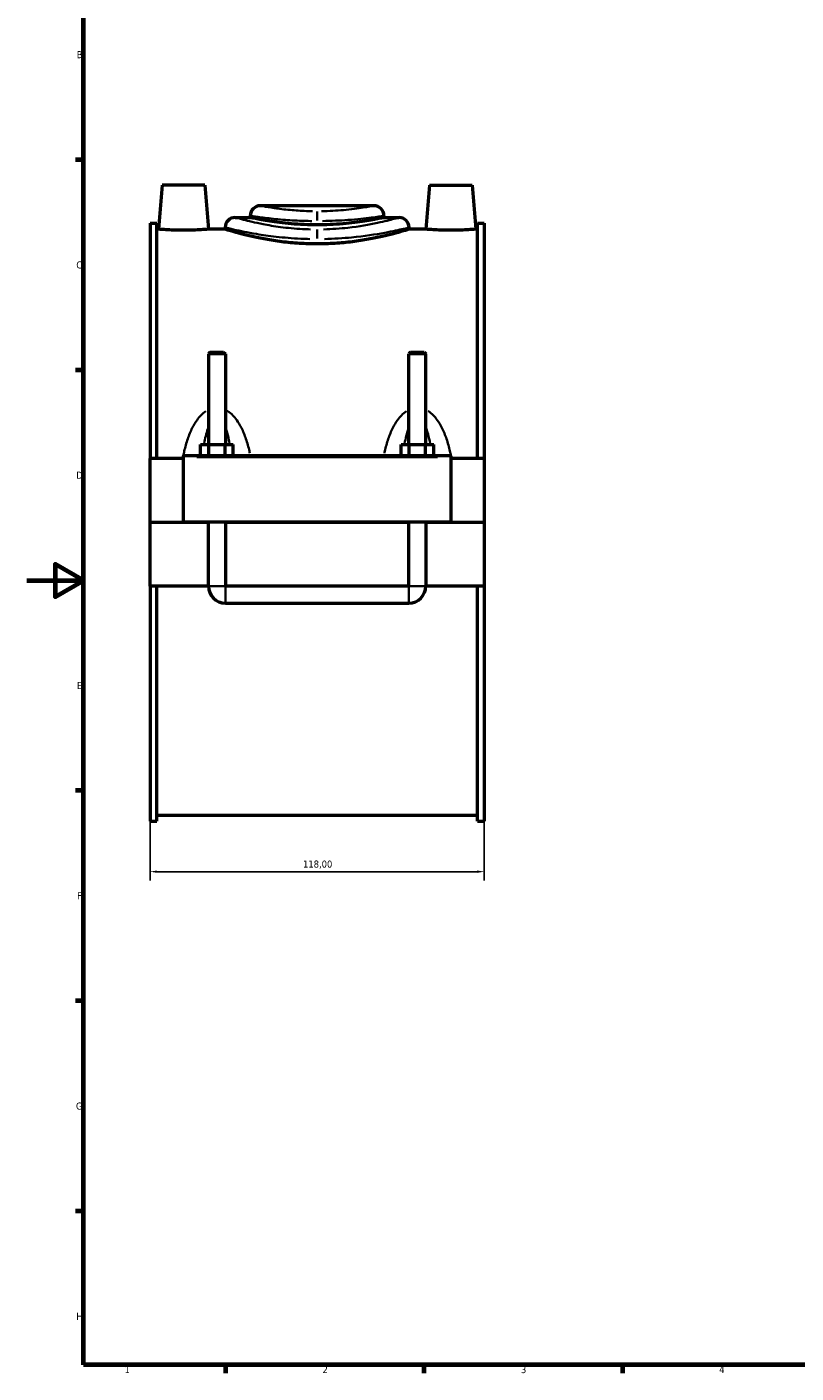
# Model space of a CAD drawing. Header units: millimetres. Extents: x 0 to 902, y -8 to 993.
# Tile 1 of 6: x 0 to 272, y 17 to 492. Entities that reach past the tile are written whole.
import ezdxf

# ---------------------------------------------------------------- set-up
doc = ezdxf.new("R2010")
doc.units = ezdxf.units.MM
for name, color, linetype, lineweight in [('Border (ISO)', 7, 'Continuous', 70), ('Dimension (ISO)', 7, 'Continuous', 25), ('Visible (ISO)', 7, 'Continuous', 50), ('Visible Narrow (ISO)', 7, 'Continuous', 35)]:
    doc.layers.add(name, color=color, linetype=linetype, lineweight=lineweight)
doc.styles.add('Note Text (ISO)', font='tahoma.ttf')
doc.dimstyles.new('Default (ISO)', dxfattribs={"dimtxt": 2.5, "dimasz": 2.5, "dimexe": 3.175, "dimexo": 0, "dimgap": 0.762, "dimtad": 1, "dimrnd": 1e-08, "dimzin": 0, "dimtxsty": 'Note Text (ISO)', "dimcen": 0.09, "dimdle": 10, "dimclrd": 256, "dimclre": 256, "dimclrt": 256, "dimazin": 0, "dimtfac": 1.40208, "dimtmove": 0, "dimatfit": 3, "dimfxl": 1, "dimtolj": 1, "dimtzin": 0, "dimlwd": -1, "dimlwe": -1, "dimarcsym": 0})

# ---------------------------------------------------------------- blocks, each defined once
blk = doc.blocks.new('Borders Default Border')
at = {"layer": 'Border (ISO)'}
for p, q in [((20, 445.5), (17.1, 445.5)), ((20, 371.25), (17.1, 371.25)), ((20, 222.75), (17.1, 222.75)), ((20, 148.5), (17.1, 148.5)), ((20, 74.25), (17.1, 74.25)), ((70.08, 20), (70.08, 17.1)), ((140.17, 20), (140.17, 17.1)), ((210.25, 20), (210.25, 17.1))]:
    blk.add_line(p, q, dxfattribs=at)
at = {"layer": 'Border (ISO)', "flags": 128}
for points in [[(20, 20), (20, 574), (821, 574), (821, 20), (20, 20)], [(0, 297), (20, 297), (10, 302.77), (10, 291.23), (20, 297)]]:
    blk.add_lwpolyline(points, dxfattribs=at)
at = {"layer": 'Border (ISO)', "color": 232, "true_color": 0xca0064, "char_height": 2.5, "attachment_point": 7, "style": 'Note Text (ISO)'}
for s, insert in [('B', (17.59, 481.38)), ('C', (17.43, 407.08)), ('D', (17.43, 332.88)), ('E', (17.64, 258.63)), ('F', (17.7, 184.38)), ('G', (17.31, 110.08)), ('H', (17.44, 35.88)), ('1', (34.48, 17.1)), ('2', (104.37, 17.1)), ('3', (174.43, 17.05)), ('4', (244.42, 17.1))]:
    blk.add_mtext(s, dxfattribs=dict(at, insert=insert))
blk = doc.blocks.new('*D10')
at = {"layer": 'Defpoints', "color": 0, "transparency": 16777216}
for p in [(43.46, 211.93), (161.46, 211.93), (43.46, 194.14)]:
    blk.add_point(p, dxfattribs=at)
at = {"layer": 'Dimension (ISO)', "transparency": 16777216}
for p, q in [((43.46, 211.93), (43.46, 190.97)), ((161.46, 211.93), (161.46, 190.97)), ((158.96, 194.14), (45.96, 194.14))]:
    blk.add_line(p, q, dxfattribs=at)
for points in [[(45.96, 194.56), (45.96, 193.73), (43.46, 194.14)], [(158.96, 194.56), (158.96, 193.73), (161.46, 194.14)]]:
    blk.add_solid(points, dxfattribs=at)
at = {"layer": 'Dimension (ISO)', "color": 232, "true_color": 0xca0064, "transparency": 16777216, "insert": (97.5, 198.08), "char_height": 2.5, "attachment_point": 1, "style": 'Note Text (ISO)'}
blk.add_mtext('\\A1;118,00', dxfattribs=at)

msp = doc.modelspace()

# ---------------------------------------------------------------- linework, layer by layer
at = {"layer": 'Visible (ISO)'}
for p, q in [((47.7585, 436.4974), (46.4025, 420.9974)), ((62.7585, 436.4974), (47.7585, 436.4974)), ((62.7585, 436.4974), (64.1146, 420.9974)), ((142.1585, 436.4974), (140.8025, 420.9974)), ((142.1585, 436.4974), (157.1585, 436.4974)), ((157.1585, 436.4974), (158.5146, 420.9974)), ((122.5185, 429.2774), (82.3985, 429.2774)), ((43.4585, 423.0674), (43.4585, 339.9974)), ((43.4585, 423.0674), (45.8185, 423.0674)), ((45.8185, 339.9974), (45.8185, 423.0674)), ((73.5485, 425.1374), (78.8585, 425.1374)), ((78.8585, 425.7374), (78.8585, 425.1374)), ((126.0585, 425.7374), (126.0585, 425.1374)), ((126.0585, 425.1374), (131.3685, 425.1374)), ((159.0985, 339.9974), (159.0985, 423.0674)), ((159.0985, 423.0674), (161.4585, 423.0674)), ((161.4585, 423.0674), (161.4585, 339.9974)), ((46.4025, 420.9974), (45.8185, 420.9974)), ((70.0085, 420.9974), (64.1146, 420.9974)), ((70.0085, 421.5974), (70.0085, 420.9974)), ((134.9085, 421.5974), (134.9085, 420.9974)), ((140.8025, 420.9974), (134.9085, 420.9974)), ((159.0985, 420.9974), (158.5146, 420.9974)), ((64.6585, 377.5474), (64.0585, 376.9474)), ((70.0585, 376.9474), (64.0585, 376.9474)), ((64.0585, 376.9474), (64.0585, 344.9974)), ((64.6585, 377.5474), (69.4585, 377.5474)), ((69.4585, 377.5474), (70.0585, 376.9474)), ((70.0585, 376.9474), (70.0585, 344.9974)), ((135.4585, 377.5474), (134.8585, 376.9474)), ((140.8585, 376.9474), (134.8585, 376.9474)), ((134.8585, 344.9974), (134.8585, 376.9474)), ((135.4585, 377.5474), (140.2585, 377.5474)), ((140.2585, 377.5474), (140.8585, 376.9474)), ((140.8585, 344.9974), (140.8585, 376.9474)), ((61.285, 340.9974), (61.285, 344.9974)), ((61.285, 344.9974), (64.1718, 344.9974)), ((64.1718, 340.9974), (64.1718, 344.9974)), ((64.1718, 344.9974), (69.9453, 344.9974)), ((69.9453, 340.9974), (69.9453, 344.9974)), ((69.9453, 344.9974), (72.832, 344.9974)), ((72.832, 340.9974), (72.832, 344.9974)), ((132.085, 340.9974), (132.085, 344.9974)), ((132.085, 344.9974), (134.9718, 344.9974)), ((134.9718, 340.9974), (134.9718, 344.9974)), ((134.9718, 344.9974), (140.7453, 344.9974)), ((140.7453, 340.9974), (140.7453, 344.9974)), ((140.7453, 344.9974), (143.632, 344.9974)), ((143.632, 340.9974), (143.632, 344.9974)), ((55.2585, 339.9974), (43.4585, 339.9974)), ((43.4585, 317.5474), (43.4585, 339.9974)), ((55.2585, 340.4974), (55.2585, 340.9974)), ((149.6585, 340.9974), (55.2585, 340.9974)), ((55.2585, 317.5474), (55.2585, 340.4974)), ((149.6585, 340.9974), (149.6585, 340.4974)), ((149.6585, 340.4974), (149.6585, 317.5474)), ((161.4585, 339.9974), (149.6585, 339.9974)), ((161.4585, 339.9974), (161.4585, 317.5474)), ((43.4585, 317.5474), (55.2585, 317.5474)), ((43.4585, 294.9974), (43.4585, 317.4474)), ((64.0585, 317.4474), (43.4585, 317.4474)), ((149.6585, 317.5474), (55.2585, 317.5474)), ((64.0585, 317.5474), (64.0585, 317.4474)), ((64.0585, 294.9974), (64.0585, 317.4474)), ((70.0585, 317.5474), (70.0585, 317.4474)), ((134.8585, 317.4474), (70.0585, 317.4474)), ((70.0585, 317.4474), (70.0585, 294.9974)), ((134.8585, 317.4474), (134.8585, 317.5474)), ((134.8585, 294.9974), (134.8585, 317.4474)), ((140.8585, 317.4474), (140.8585, 317.5474)), ((161.4585, 317.4474), (140.8585, 317.4474)), ((140.8585, 317.4474), (140.8585, 294.9974)), ((149.6585, 317.5474), (161.4585, 317.5474)), ((161.4585, 317.4474), (161.4585, 294.9974)), ((64.0585, 294.9974), (43.4585, 294.9974)), ((43.4585, 294.9974), (43.4585, 211.9274)), ((45.8185, 211.9274), (45.8185, 294.9974)), ((134.8585, 294.9974), (70.0585, 294.9974)), ((161.4585, 294.9974), (140.8585, 294.9974)), ((159.0985, 211.9274), (159.0985, 294.9974)), ((161.4585, 294.9974), (161.4585, 211.9274)), ((70.0585, 288.9974), (134.8585, 288.9974)), ((159.0985, 213.9974), (45.8185, 213.9974)), ((43.4585, 211.9274), (45.8185, 211.9274)), ((159.0985, 211.9274), (161.4585, 211.9274))]:
    msp.add_line(p, q, dxfattribs=at)
for centre, radius, start, end in [((82.3985, 425.7374), 3.54, 90, 180), ((122.5185, 425.7374), 3.54, 0, 90), ((73.5485, 421.5974), 3.54, 90, 180), ((131.3685, 421.5974), 3.54, 0, 90), ((70.0585, 294.9974), 6, 180, 270), ((134.8585, 294.9974), 6, 270, 0)]:
    msp.add_arc(centre, radius, start, end, dxfattribs=at)
for points, knots in [([(126.0585, 425.1374), (126.0585, 425.1374), (125.9158, 425.1058), (125.3161, 424.9766), (124.8594, 424.8792), (123.6537, 424.6342), (122.9037, 424.4866), (121.1725, 424.1693), (120.1912, 423.9999), (118.1013, 423.6719), (116.9205, 423.5018), (114.3479, 423.1815), (112.9562, 423.0318), (110.0504, 422.7825), (108.534, 422.6829), (105.4815, 422.5508), (103.9454, 422.5184), (100.9716, 422.5184), (99.4356, 422.5508), (96.3831, 422.6829), (94.8667, 422.7825), (91.9609, 423.0318), (90.5692, 423.1815), (87.9966, 423.5018), (86.8158, 423.6719), (84.7259, 423.9999), (83.7446, 424.1693), (82.0134, 424.4866), (81.2634, 424.6342), (80.0577, 424.8792), (79.6009, 424.9766), (79.0013, 425.1058), (78.8585, 425.1374), (78.8585, 425.1374)], [3.56842873, 3.56842873, 3.56842873, 3.56842873, 4.01446413, 4.01446413, 4.46049954, 4.46049954, 4.90653494, 4.90653494, 5.35257034, 5.35257034, 5.79864212, 5.79864212, 6.2447139, 6.2447139, 6.69078568, 6.69078568, 7.13685747, 7.13685747, 7.58292925, 7.58292925, 8.02900103, 8.02900103, 8.47507281, 8.47507281, 8.92114459, 8.92114459, 9.36718, 9.36718, 9.8132154, 9.8132154, 10.2592508, 10.2592508, 10.7052862, 10.7052862, 10.7052862, 10.7052862]), ([(55.2585, 420.6149), (54.1434, 420.6149), (52.9548, 420.635), (50.7704, 420.7075), (49.7746, 420.7587), (48.2045, 420.8547), (47.5249, 420.9057), (46.6239, 420.9775), (46.4025, 420.9974), (46.4025, 420.9974)], [2.67523296, 2.67523296, 2.67523296, 2.67523296, 3.00978186, 3.00978186, 3.34433075, 3.34433075, 3.6785901, 3.6785901, 4.01284944, 4.01284944, 4.01284944, 4.01284944]), ([(64.1146, 420.9974), (64.1146, 420.9974), (63.8932, 420.9775), (62.9922, 420.9057), (62.3126, 420.8547), (60.7425, 420.7587), (59.7467, 420.7075), (57.5623, 420.635), (56.3737, 420.6149), (55.2585, 420.6149)], [6.6880824, 6.6880824, 6.6880824, 6.6880824, 7.02234175, 7.02234175, 7.35660109, 7.35660109, 7.69114999, 7.69114999, 8.02569888, 8.02569888, 8.02569888, 8.02569888]), ([(102.4585, 415.7788), (100.4059, 415.7788), (98.288, 415.8449), (94.0843, 416.1127), (91.9985, 416.3141), (88.0056, 416.8161), (86.0951, 417.1166), (82.5653, 417.7569), (80.946, 418.096), (78.0804, 418.7475), (76.7339, 419.0833), (74.3561, 419.7113), (73.3246, 420.003), (71.6644, 420.4872), (71.0344, 420.6796), (70.2063, 420.9348), (70.0085, 420.9974), (70.0085, 420.9974)], [0, 0, 0, 0, 0.61579465, 0.61579465, 1.2315893, 1.2315893, 1.84738395, 1.84738395, 2.46317859, 2.46317859, 3.07875258, 3.07875258, 3.69432656, 3.69432656, 4.30990054, 4.30990054, 4.92547453, 4.92547453, 4.92547453, 4.92547453]), ([(134.9085, 420.9974), (134.9085, 420.9974), (134.7108, 420.9348), (133.8827, 420.6796), (133.2527, 420.4872), (131.5925, 420.003), (130.561, 419.7113), (128.1832, 419.0833), (126.8367, 418.7475), (123.9711, 418.096), (122.3518, 417.7569), (118.822, 417.1166), (116.9115, 416.8161), (112.9186, 416.3141), (110.8328, 416.1127), (106.6291, 415.8449), (104.5112, 415.7788), (102.4585, 415.7788)], [14.77642358, 14.77642358, 14.77642358, 14.77642358, 15.39199756, 15.39199756, 16.00757154, 16.00757154, 16.62314553, 16.62314553, 17.23871951, 17.23871951, 17.85451416, 17.85451416, 18.4703088, 18.4703088, 19.08610345, 19.08610345, 19.7018981, 19.7018981, 19.7018981, 19.7018981]), ([(149.6585, 420.6149), (148.5434, 420.6149), (147.3548, 420.635), (145.1704, 420.7075), (144.1746, 420.7587), (142.6045, 420.8547), (141.9249, 420.9057), (141.0239, 420.9775), (140.8025, 420.9974), (140.8025, 420.9974)], [0, 0, 0, 0, 0.33454889, 0.33454889, 0.66909779, 0.66909779, 1.00335713, 1.00335713, 1.33761648, 1.33761648, 1.33761648, 1.33761648]), ([(158.5146, 420.9974), (158.5146, 420.9974), (158.2932, 420.9775), (157.3922, 420.9057), (156.7126, 420.8547), (155.1425, 420.7587), (154.1467, 420.7075), (151.9623, 420.635), (150.7737, 420.6149), (149.6585, 420.6149)], [4.01284944, 4.01284944, 4.01284944, 4.01284944, 4.34710879, 4.34710879, 4.68136813, 4.68136813, 5.01591703, 5.01591703, 5.35046592, 5.35046592, 5.35046592, 5.35046592])]:
    msp.add_open_spline(points, degree=3, knots=knots, dxfattribs=at)
at = {"layer": 'Visible Narrow (ISO)'}
for p, q in [((102.4585, 427.2872), (102.4585, 424.1071)), ((102.4585, 420.8328), (102.4585, 417.7305)), ((59.9785, 340.4974), (144.9385, 340.4974)), ((64.0955, 294.9974), (70.0216, 294.9974)), ((70.0585, 289.0343), (70.0585, 294.9604)), ((134.8585, 289.0343), (134.8585, 294.9604)), ((140.8216, 294.9974), (134.8955, 294.9974))]:
    msp.add_line(p, q, dxfattribs=at)
for points, knots in [([(100.8813, 427.3531), (100.1371, 427.3645), (99.3961, 427.3839), (96.6645, 427.4845), (94.7275, 427.6154), (90.8804, 427.9695), (89.0205, 428.2027), (85.7307, 428.6769), (84.3793, 428.913), (82.952, 429.1714), (82.5983, 429.238), (82.4627, 429.2641)], [0.17837445, 0.17837445, 0.17837445, 0.17837445, 0.43143473, 0.43143473, 1.1217303, 1.1217303, 1.91714537, 1.91714537, 2.8068882, 2.8068882, 3.38911456, 3.38911456, 3.38911456, 3.38911456]), ([(122.4555, 429.2649), (122.4116, 429.2567), (122.3441, 429.2441), (121.7466, 429.1312), (120.5125, 428.8964), (116.8675, 428.3287), (114.4637, 428.0023), (109.3415, 427.5436), (106.7108, 427.3962), (104.0355, 427.3536)], [10.88084201, 10.88084201, 10.88084201, 10.88084201, 11.07194681, 11.07194681, 12.1289063, 12.1289063, 13.18166871, 13.18166871, 14.09162042, 14.09162042, 14.09162042, 14.09162042]), ([(100.1792, 420.9302), (99.2229, 420.9527), (98.2706, 420.9893), (94.622, 421.1826), (91.9936, 421.4376), (87.323, 422.056), (85.2488, 422.4062), (80.5079, 423.3245), (78.138, 423.9039), (74.906, 424.7448), (73.9438, 425.0242), (73.6448, 425.1098), (73.6416, 425.1107), (73.6385, 425.1116)], [10.09137835, 10.09137835, 10.09137835, 10.09137835, 10.40188698, 10.40188698, 11.2925113, 11.2925113, 12.10209539, 12.10209539, 13.35396103, 13.35396103, 14.50907913, 14.50907913, 14.52174659, 14.52174659, 14.52174659, 14.52174659]), ([(78.934, 425.7245), (79.0935, 425.6992), (79.5096, 425.6347), (81.1889, 425.3845), (82.7787, 425.1559), (86.6491, 424.6968), (88.8373, 424.4709), (93.3632, 424.128), (95.642, 424.0012), (98.8557, 423.9038), (99.7274, 423.8851), (100.603, 423.874)], [-3.38911456, -3.38911456, -3.38911456, -3.38911456, -2.8068882, -2.8068882, -1.91714537, -1.91714537, -1.1217303, -1.1217303, -0.43143473, -0.43143473, -0.17837445, -0.17837445, -0.17837445, -0.17837445]), ([(104.3137, 423.8746), (107.4612, 423.9158), (110.5561, 424.0585), (116.5823, 424.5026), (119.4102, 424.8187), (123.6985, 425.3685), (125.1504, 425.5958), (125.8533, 425.7051), (125.9328, 425.7174), (125.9844, 425.7253)], [-14.09162042, -14.09162042, -14.09162042, -14.09162042, -13.18166871, -13.18166871, -12.1289063, -12.1289063, -11.07194681, -11.07194681, -10.88084201, -10.88084201, -10.88084201, -10.88084201]), ([(131.2767, 425.1099), (131.0678, 425.0493), (130.5024, 424.8883), (128.2957, 424.2907), (126.2956, 423.769), (120.8718, 422.6011), (117.2914, 421.9549), (110.5969, 421.2071), (107.6866, 421.0021), (104.7375, 420.9309)], [24.85925438, 24.85925438, 24.85925438, 24.85925438, 25.71145096, 25.71145096, 26.94016057, 26.94016057, 28.33187249, 28.33187249, 29.28960949, 29.28960949, 29.28960949, 29.28960949]), ([(70.1096, 421.5724), (70.113, 421.5716), (70.1166, 421.5707), (70.4522, 421.4879), (71.5322, 421.2177), (75.16, 420.4044), (77.8201, 419.8441), (83.1414, 418.956), (85.4697, 418.6173), (90.7122, 418.0193), (93.6624, 417.7727), (97.7578, 417.5857), (98.8267, 417.5504), (99.9001, 417.5285)], [-14.52174659, -14.52174659, -14.52174659, -14.52174659, -14.50907913, -14.50907913, -13.35396103, -13.35396103, -12.10209539, -12.10209539, -11.2925113, -11.2925113, -10.40188698, -10.40188698, -10.09137835, -10.09137835, -10.09137835, -10.09137835]), ([(105.0166, 417.5293), (108.3268, 417.5981), (111.5934, 417.7964), (119.1076, 418.5196), (123.1265, 419.1445), (129.2144, 420.274), (131.4595, 420.7786), (133.9363, 421.3565), (134.571, 421.5122), (134.8055, 421.5708)], [-29.28960949, -29.28960949, -29.28960949, -29.28960949, -28.33187249, -28.33187249, -26.94016057, -26.94016057, -25.71145096, -25.71145096, -24.85925438, -24.85925438, -24.85925438, -24.85925438]), ([(63.2111, 356.7109), (63.1993, 356.7033), (63.1874, 356.6957), (62.5371, 356.2741), (61.9509, 355.7788), (60.9212, 354.7303), (60.4694, 354.1846), (59.4262, 352.7456), (58.8795, 351.8166), (57.761, 349.5959), (57.2308, 348.2788), (56.2951, 345.5241), (55.8957, 344.0825), (55.4268, 342.0852), (55.3092, 341.5496), (55.1983, 341.0114)], [-2.56881391, -2.56881391, -2.56881391, -2.56881391, -2.56460707, -2.56460707, -2.33724049, -2.33724049, -2.12805234, -2.12805234, -1.81291354, -1.81291354, -1.4032331, -1.4032331, -0.97698311, -0.97698311, -0.82201491, -0.82201491, -0.82201491, -0.82201491]), ([(78.7165, 341.9558), (78.6673, 342.177), (78.6169, 342.3976), (78.2214, 344.0825), (77.822, 345.5241), (76.8863, 348.2788), (76.3561, 349.5959), (75.2376, 351.8166), (74.6909, 352.7456), (73.6477, 354.1846), (73.1959, 354.7303), (72.1662, 355.7788), (71.58, 356.2741), (70.9162, 356.7044), (70.8909, 356.7206), (70.8655, 356.7367)], [-5.04063174, -5.04063174, -5.04063174, -5.04063174, -4.97657823, -4.97657823, -4.55032823, -4.55032823, -4.14064779, -4.14064779, -3.82550899, -3.82550899, -3.61632085, -3.61632085, -3.38895426, -3.38895426, -3.37996244, -3.37996244, -3.37996244, -3.37996244]), ([(134.0516, 356.7367), (134.0262, 356.7206), (134.0009, 356.7044), (133.3371, 356.2741), (132.7509, 355.7788), (131.7212, 354.7303), (131.2694, 354.1846), (130.2262, 352.7456), (129.6794, 351.8166), (128.561, 349.5959), (128.0308, 348.2788), (127.0951, 345.5241), (126.6957, 344.0825), (126.3002, 342.3976), (126.2497, 342.177), (126.2006, 341.9558)], [-2.5739709, -2.5739709, -2.5739709, -2.5739709, -2.56497881, -2.56497881, -2.33761202, -2.33761202, -2.12842292, -2.12842292, -1.81328323, -1.81328323, -1.40360164, -1.40360164, -0.97735803, -0.97735803, -0.91330162, -0.91330162, -0.91330162, -0.91330162]), ([(149.7187, 341.0114), (149.6079, 341.5496), (149.4903, 342.0852), (149.0214, 344.0825), (148.622, 345.5241), (147.6863, 348.2788), (147.1561, 349.5959), (146.0376, 351.8166), (145.4909, 352.7456), (144.4477, 354.1846), (143.9959, 354.7303), (142.9662, 355.7788), (142.38, 356.2741), (141.7296, 356.6957), (141.7178, 356.7033), (141.706, 356.7109)], [-5.13191843, -5.13191843, -5.13191843, -5.13191843, -4.97694733, -4.97694733, -4.55070372, -4.55070372, -4.14102213, -4.14102213, -3.82588244, -3.82588244, -3.61669334, -3.61669334, -3.38932655, -3.38932655, -3.38511944, -3.38511944, -3.38511944, -3.38511944]), ([(62.5514, 345.3192), (62.7191, 346.2203), (62.9067, 347.101), (63.3408, 348.8324), (63.5893, 349.6805), (63.9015, 350.5455), (63.929, 350.6202), (63.9568, 350.6944)], [1.50915829, 1.50915829, 1.50915829, 1.50915829, 1.81291354, 1.81291354, 2.128052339, 2.128052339, 2.158097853, 2.158097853, 2.158097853, 2.158097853]), ([(70.1603, 350.6944), (70.1881, 350.6202), (70.2156, 350.5455), (70.5278, 349.6805), (70.7763, 348.8324), (71.2104, 347.101), (71.398, 346.2203), (71.5657, 345.3192)], [3.79546348, 3.79546348, 3.79546348, 3.79546348, 3.825508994, 3.825508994, 4.140647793, 4.140647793, 4.444403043, 4.444403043, 4.444403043, 4.444403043]), ([(133.3514, 345.3192), (133.5191, 346.2203), (133.7067, 347.101), (134.1408, 348.8323), (134.3893, 349.6805), (134.7015, 350.5455), (134.729, 350.6202), (134.7568, 350.6944)], [1.509530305, 1.509530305, 1.509530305, 1.509530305, 1.813283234, 1.813283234, 2.128422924, 2.128422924, 2.158469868, 2.158469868, 2.158469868, 2.158469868]), ([(140.9603, 350.6944), (140.9881, 350.6202), (141.0156, 350.5455), (141.3278, 349.6805), (141.5763, 348.8323), (142.0104, 347.101), (142.198, 346.2203), (142.3657, 345.3192)], [3.795835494, 3.795835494, 3.795835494, 3.795835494, 3.825882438, 3.825882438, 4.141022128, 4.141022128, 4.444775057, 4.444775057, 4.444775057, 4.444775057])]:
    msp.add_open_spline(points, degree=3, knots=knots, dxfattribs=at)

# ---------------------------------------------------------------- block references
msp.add_blockref('Borders Default Border', (0, 0))

# ---------------------------------------------------------------- dimensions: what is measured, and where the dimension line sits
at = {"layer": 'Dimension (ISO)'}
dim = msp.add_linear_dim(base=(43.4585, 194.1439), p1=(161.4585, 211.9274), p2=(43.4585, 211.9274), dimstyle='Default (ISO)', override={"dimdec": 2, "dimtp": 0, "dimtm": 0, "dimtdec": 2, "dimtofl": 0, "dimatfit": 1}, dxfattribs=at)
dim.commit()
dim.dimension.update_dxf_attribs({"geometry": '*D10', "text_midpoint": (102.4585, 194.1439), "dimtype": 160})

doc.saveas('drawing.dxf')
